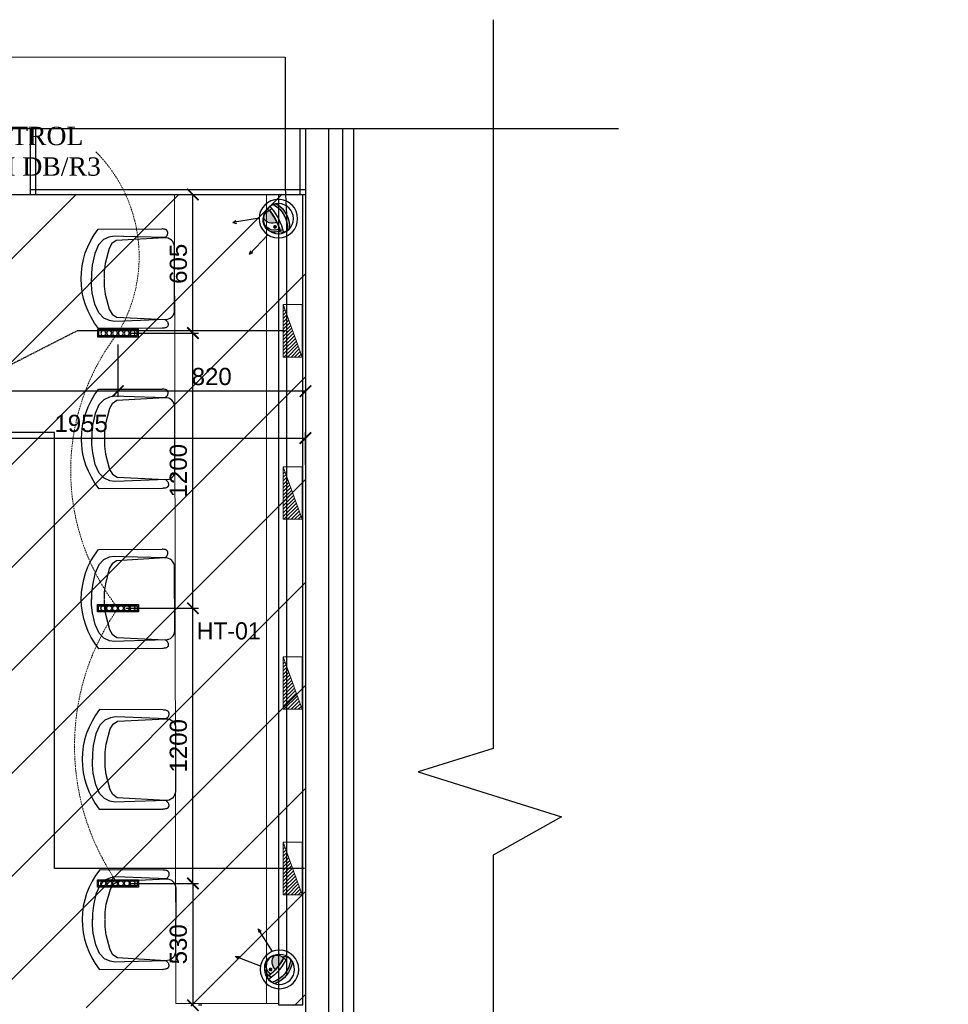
# Model space of a CAD drawing. Header units: millimetres. Extents: x 0 to 2243864, y 0 to 1237228.
# Tile 14 of 30: x 1055062 to 1059114, y 1109468 to 1113763. Entities that reach past the tile are written whole.
import ezdxf

# ---------------------------------------------------------------- set-up
doc = ezdxf.new("R2010")
doc.units = ezdxf.units.MM
doc.header["$LTSCALE"] = 7
doc.linetypes.add('DASHED', pattern=[0.75, 0.5, -0.25])
doc.linetypes.add('DASHED2', pattern=[0.375, 0.25, -0.125])
for name, color, linetype, lineweight in [('CAMERA', 191, 'Continuous', 30), ('CAT-6 CABLE', 200, 'CCTV', 25), ('Falsceiling', 4, 'Continuous', 13), ('FLOOR CONDUIT', 1, 'DASHED', 30), ('PD_025_TEXT', 61, 'Continuous', 25), ('PD_FIXTURE', 21, 'Continuous', 25), ('PP-Electrical_Switchboard', 255, 'Continuous', 0), ('PP-ONE WAY RAW', 96, 'Continuous', 0), ('TEXT-PP', 7, 'Continuous', 0)]:
    doc.layers.add(name, color=color, linetype=linetype, lineweight=lineweight)
doc.layers.add('PD_BASE', color=8, linetype='Continuous')
doc.layers.add('PD_DIMENSION', color=201, linetype='Continuous')
doc.styles.add('elec', font='times.ttf')
doc.styles.add('PL-TEXT', font='romans.shx', dxfattribs={"width": 0.5, "height": 10})
doc.styles.get("Standard").update_dxf_attribs({"font": 'arial.ttf'})
doc.linetypes.add('CCTV', pattern='A,1.935533,["CCTV",elec,S=0.2,R=0,X=0,Y=-0.034003],0.006881,-0.395564', length=2.337978)
doc.dimstyles.new('MM', dxfattribs={"dimtxt": 75, "dimasz": 50, "dimexe": 25, "dimexo": 50, "dimgap": 25, "dimtad": 1, "dimdec": 0, "dimrnd": 5, "dimtxsty": 'Standard', "dimblk": 'ARCHTICK', "dimcen": 2.5, "dimadec": 0, "dimazin": 0, "dimtfac": 1, "dimtdec": 0, "dimtmove": 0, "dimatfit": 3, "dimfxl": 1, "dimarcsym": 0})

# ---------------------------------------------------------------- blocks, each defined once
blk = doc.blocks.new('3mp indoor')
at = {"layer": 'CAMERA', "linetype": 'ByBlock'}
h = blk.add_hatch(color=256, dxfattribs=at)
h.paths.add_polyline_path([(-220, -120, 0.21587), (-84, -183, 0.057058), (-68, 39, 0.393243)])
h.paths.add_polyline_path([(-258, -46, -0.164621), (-222, 65, -0.305102), (-77, 143, 0.009898), (-84, 181, 0.486866)])
h = blk.add_hatch(color=256, dxfattribs=at)
h.paths.add_polyline_path([(-68, 39, -0.005721), (-64, 39, 0.038008), (-81, 181), (-81, 181, 0.003598), (-84, 181, -0.03645)])
h.paths.add_polyline_path([(-64, 39, 0.005721), (-68, 39, -0.057058), (-84, -183, 0.001935), (-82, -183), (-81, -183, 0.059629)])
blk.add_hatch(color=256, dxfattribs=at).paths.add_polyline_path([(20, -231, 0.280084), (69, -213, 0.265444), (69, 212, 0.280084), (20, 230, -0.291358)])
at = {"layer": 'CAMERA'}
for color, points in [(178, [(-125, 59, 1), (-125, 119, 1)]), (9, [(-125, 68, 1), (-125, 110, 1)]), (18, [(-125, 94, 1), (-125, 86, 1)])]:
    blk.add_hatch(color=color, dxfattribs=at).paths.add_polyline_path(points)
at = {"layer": 'CAMERA', "color": 7, "lineweight": 25}
for p, q in [((-675, 279), (-618, 283)), ((-281, 147), (-675, 279)), ((-675, 279), (-631, 240)), ((-281, -148), (-675, -280)), ((-675, -280), (-631, -241)), ((-675, -280), (-618, -284))]:
    blk.add_line(p, q, dxfattribs=at)
at = {"layer": 'CAMERA'}
for p, q in [((-38, 181), (-81, 181)), ((20, 230), (-50, 230)), ((-84, -183), (-38, -183)), ((22, -232), (-48, -232))]:
    blk.add_line(p, q, dxfattribs=at)
at = {"layer": 'CAMERA', "color": 7, "lineweight": 25}
for radius in [301, 235]:
    blk.add_circle((-18, 0), radius, dxfattribs=at)
at = {"layer": 'CAMERA'}
for centre, radius, start, end in [((-82, -1), 182, 89.7494, 270.0255), ((-6, 133), 106, 114.0343, 155.794), ((-1045, -2), 978, 349.3458, 10.7588), ((-1000, 0), 937, 348.7499, 11.1063), ((-877, -1), 859, 344.4542, 15.6083), ((-342, 0), 429, 327.5122, 32.4878), ((-304, 0), 429, 330.268, 29.732), ((-7, -134), 106, 205.6115, 246.013), ((30, -182), 50, 258.5903, 321.177)]:
    blk.add_arc(centre, radius, start, end, dxfattribs=at)
at = {"layer": 'CAMERA', "linetype": 'ByBlock'}
for centre, radius, start, end in [((-76, -45), 183, 143.1172, 180.5101), ((-92, -3), 147, 84.5619, 152.2288), ((-58, -122), 161, 92.0526, 179.208)]:
    blk.add_arc(centre, radius, start, end, dxfattribs=at)
blk = doc.blocks.new('_ARCHTICK')
at = {"color": 0, "linetype": 'ByBlock', "const_width": 0.15}
blk.add_lwpolyline([(-0.5, -0.5), (0.5, 0.5)], dxfattribs=at)
blk = doc.blocks.new('*D178')
at = {"layer": 'Defpoints', "color": 0, "transparency": 16777216}
for p in [(1055491, 1113000.3), (1055818.1, 1113000.3), (1055491, 1112395.7)]:
    blk.add_point(p, dxfattribs=at)
at = {"layer": 'PD_DIMENSION', "color": 0, "lineweight": -2, "ltscale": 45, "transparency": 16777216}
for p, q in [((1055541, 1113000.3), (1055843.1, 1113000.3)), ((1055818.1, 1112395.7), (1055818.1, 1113000.3)), ((1055541, 1112395.7), (1055843.1, 1112395.7))]:
    blk.add_line(p, q, dxfattribs=at)
at = {"layer": 'PD_DIMENSION', "color": 0, "lineweight": -2, "transparency": 16777216, "xscale": 50, "yscale": 50, "zscale": 50}
for p, rotation in [((1055818.1, 1113000.3), 90), ((1055818.1, 1112395.7), 270)]:
    blk.add_blockref('_ARCHTICK', p, dxfattribs=dict(at, rotation=rotation))
at = {"layer": 'PD_DIMENSION', "color": 0, "transparency": 16777216, "insert": (1055754.8, 1112698), "char_height": 75, "attachment_point": 5, "rotation": 90}
blk.add_mtext('605', dxfattribs=at)
blk = doc.blocks.new('*D183')
at = {"layer": 'Defpoints', "color": 0, "transparency": 16777216}
for p in [(1055476, 1111195.7), (1055818.1, 1111195.7), (1055492.6, 1109995.7)]:
    blk.add_point(p, dxfattribs=at)
at = {"layer": 'PD_DIMENSION', "color": 0, "lineweight": -2, "ltscale": 45, "transparency": 16777216}
for p, q in [((1055526, 1111195.7), (1055843.1, 1111195.7)), ((1055818.1, 1109995.7), (1055818.1, 1111195.7)), ((1055542.6, 1109995.7), (1055843.1, 1109995.7))]:
    blk.add_line(p, q, dxfattribs=at)
at = {"layer": 'PD_DIMENSION', "color": 0, "lineweight": -2, "transparency": 16777216, "xscale": 50, "yscale": 50, "zscale": 50}
for p, rotation in [((1055818.1, 1111195.7), 90), ((1055818.1, 1109995.7), 270)]:
    blk.add_blockref('_ARCHTICK', p, dxfattribs=dict(at, rotation=rotation))
at = {"layer": 'PD_DIMENSION', "color": 0, "transparency": 16777216, "insert": (1055754.8, 1110595.7), "char_height": 75, "attachment_point": 5, "rotation": 90}
blk.add_mtext('1200', dxfattribs=at)
blk = doc.blocks.new('LIOGHT33')
at = {"layer": 'PD_FIXTURE'}
for points in [[(0, 1.25), (7, 1.25), (7, 0), (0, 0)], [(0.2, 1.05), (6.8, 1.05), (6.8, 0.2), (0.2, 0.2)]]:
    blk.add_lwpolyline(points, close=True, dxfattribs=at)
for centre in [(1, 0.62), (2, 0.62), (3, 0.62), (4, 0.62), (5, 0.62), (6, 0.62)]:
    blk.add_circle(centre, 0.425, dxfattribs=at)
blk = doc.blocks.new('*D190')
at = {"layer": 'Defpoints', "color": 0, "transparency": 16777216}
for p in [(1055491, 1112395.7), (1056309, 1112395.7), (1055491, 1112142.8)]:
    blk.add_point(p, dxfattribs=at)
at = {"layer": 'PD_DIMENSION', "color": 0, "lineweight": -2, "ltscale": 45, "transparency": 16777216}
for p, q in [((1055491, 1112345.7), (1055491, 1112117.8)), ((1056309, 1112345.7), (1056309, 1112117.8)), ((1056309, 1112142.8), (1055491, 1112142.8))]:
    blk.add_line(p, q, dxfattribs=at)
at = {"layer": 'PD_DIMENSION', "color": 0, "lineweight": -2, "transparency": 16777216, "xscale": 50, "yscale": 50, "zscale": 50, "rotation": 180}
blk.add_blockref('_ARCHTICK', (1055491, 1112142.8), dxfattribs=at)
at = {"layer": 'PD_DIMENSION', "color": 0, "lineweight": -2, "transparency": 16777216, "xscale": 50, "yscale": 50, "zscale": 50}
blk.add_blockref('_ARCHTICK', (1056309, 1112142.8), dxfattribs=at)
at = {"layer": 'PD_DIMENSION', "color": 0, "transparency": 16777216, "insert": (1055900, 1112206.1), "char_height": 75, "attachment_point": 5}
blk.add_mtext('820', dxfattribs=at)
blk = doc.blocks.new('*D191')
at = {"layer": 'Defpoints', "color": 0, "transparency": 16777216}
for p in [(1055499.3, 1109995.7), (1055807.3, 1109464.4), (1055818.1, 1109464.4)]:
    blk.add_point(p, dxfattribs=at)
at = {"layer": 'PD_DIMENSION', "color": 0, "lineweight": -2, "ltscale": 45, "transparency": 16777216}
for p, q in [((1055549.3, 1109995.7), (1055843.1, 1109995.7)), ((1055818.1, 1109995.7), (1055818.1, 1109464.4)), ((1055857.3, 1109464.4), (1055843.1, 1109464.4))]:
    blk.add_line(p, q, dxfattribs=at)
at = {"layer": 'PD_DIMENSION', "color": 0, "lineweight": -2, "transparency": 16777216, "xscale": 50, "yscale": 50, "zscale": 50}
for p, rotation in [((1055818.1, 1109995.7), 90), ((1055818.1, 1109464.4), 270)]:
    blk.add_blockref('_ARCHTICK', p, dxfattribs=dict(at, rotation=rotation))
at = {"layer": 'PD_DIMENSION', "color": 0, "transparency": 16777216, "insert": (1055754.7, 1109730.1), "char_height": 75, "attachment_point": 5, "rotation": 90}
blk.add_mtext('530', dxfattribs=at)
blk = doc.blocks.new('*D194')
at = {"layer": 'Defpoints', "color": 0, "transparency": 16777216}
for p in [(1056309, 1111938.2), (1056309, 1111770.8), (1054351.7, 1111648.9)]:
    blk.add_point(p, dxfattribs=at)
at = {"layer": 'PD_DIMENSION', "color": 0, "lineweight": -2, "ltscale": 45, "transparency": 16777216}
for p, q in [((1054351.7, 1111698.9), (1054351.7, 1111963.2)), ((1056309, 1111820.8), (1056309, 1111963.2)), ((1054351.7, 1111938.2), (1056309, 1111938.2))]:
    blk.add_line(p, q, dxfattribs=at)
at = {"layer": 'PD_DIMENSION', "color": 0, "lineweight": -2, "transparency": 16777216, "xscale": 50, "yscale": 50, "zscale": 50, "rotation": 180}
blk.add_blockref('_ARCHTICK', (1054351.7, 1111938.2), dxfattribs=at)
at = {"layer": 'PD_DIMENSION', "color": 0, "lineweight": -2, "transparency": 16777216, "xscale": 50, "yscale": 50, "zscale": 50}
blk.add_blockref('_ARCHTICK', (1056309, 1111938.2), dxfattribs=at)
at = {"layer": 'PD_DIMENSION', "color": 0, "transparency": 16777216, "insert": (1055330.4, 1112001.5), "char_height": 75, "attachment_point": 5}
blk.add_mtext('1955', dxfattribs=at)
blk = doc.blocks.new('*D198')
at = {"layer": 'Defpoints', "color": 0, "transparency": 16777216}
for p in [(1054138.9, 1112423.5), (1055491, 1112395.7), (1054138.9, 1112142.8)]:
    blk.add_point(p, dxfattribs=at)
at = {"layer": 'PD_DIMENSION', "color": 0, "lineweight": -2, "ltscale": 45, "transparency": 16777216}
for p, q in [((1054138.9, 1112373.5), (1054138.9, 1112117.8)), ((1055491, 1112345.7), (1055491, 1112117.8)), ((1055491, 1112142.8), (1054138.9, 1112142.8))]:
    blk.add_line(p, q, dxfattribs=at)
at = {"layer": 'PD_DIMENSION', "color": 0, "lineweight": -2, "transparency": 16777216, "xscale": 50, "yscale": 50, "zscale": 50, "rotation": 180}
blk.add_blockref('_ARCHTICK', (1054138.9, 1112142.8), dxfattribs=at)
at = {"layer": 'PD_DIMENSION', "color": 0, "lineweight": -2, "transparency": 16777216, "xscale": 50, "yscale": 50, "zscale": 50}
blk.add_blockref('_ARCHTICK', (1055491, 1112142.8), dxfattribs=at)
at = {"layer": 'PD_DIMENSION', "color": 0, "transparency": 16777216, "insert": (1054814.9, 1112206.1), "char_height": 75, "attachment_point": 5}
blk.add_mtext('1350', dxfattribs=at)
blk = doc.blocks.new('*D200')
at = {"layer": 'Defpoints', "color": 0, "transparency": 16777216}
for p in [(1055491, 1112395.7), (1055818.1, 1112395.7), (1055476, 1111195.7)]:
    blk.add_point(p, dxfattribs=at)
at = {"layer": 'PD_DIMENSION', "color": 0, "lineweight": -2, "ltscale": 45, "transparency": 16777216}
for p, q in [((1055541, 1112395.7), (1055843.1, 1112395.7)), ((1055818.1, 1111195.7), (1055818.1, 1112395.7)), ((1055526, 1111195.7), (1055843.1, 1111195.7))]:
    blk.add_line(p, q, dxfattribs=at)
at = {"layer": 'PD_DIMENSION', "color": 0, "lineweight": -2, "transparency": 16777216, "xscale": 50, "yscale": 50, "zscale": 50}
for p, rotation in [((1055818.1, 1112395.7), 90), ((1055818.1, 1111195.7), 270)]:
    blk.add_blockref('_ARCHTICK', p, dxfattribs=dict(at, rotation=rotation))
at = {"layer": 'PD_DIMENSION', "color": 0, "transparency": 16777216, "insert": (1055754.8, 1111795.7), "char_height": 75, "attachment_point": 5, "rotation": 90}
blk.add_mtext('1200', dxfattribs=at)
blk = doc.blocks.new('SEATING PLAN LAYOUT')
at = {"layer": 'PD_BASE', "color": 251}
for p, q in [((1056304.8, 1217847, -999001.4), (1056304.8, 1212380.1, -999001.4)), ((1056404.8, 1217847, -999001.4), (1056404.8, 1212380.1, -999001.4)), ((1056466.8, 1217847, -999001.4), (1056466.8, 1212380.1, -999001.4)), ((1056514.8, 1217847, -999001.4), (1056514.8, 1212380.1, -999001.4))]:
    blk.add_line(p, q, dxfattribs=at)
for points in [[(1057124.4, 1218322), (1057124.4, 1215142.8), (1056796.9, 1215042.2), (1057421.8, 1214845.2), (1057124.4, 1214677.8), (1057124.4, 1211484.6)], [(1041961.2, 1217847), (1049754.1, 1217847), (1049854.8, 1217519.5), (1050051.7, 1218144.4), (1050219.1, 1217847), (1057670.8, 1217847)], [(1056304.8, 1217847), (1056304.8, 1217558.7), (1052504.8, 1217558.7), (1052504.8, 1217847)], [(1055127.3, 1217847), (1055127.3, 1217558.8), (1055104.8, 1217558.8), (1055104.8, 1217847)], [(1056304.8, 1217847), (1056304.8, 1217558.7), (1056282.3, 1217558.7), (1056282.3, 1217847)]]:
    blk.add_lwpolyline(points, dxfattribs=at)
for points in [[(1055104.8, 1217558.8), (1055104.8, 1217581.3), (1056304.8, 1217581.3), (1056304.8, 1217558.8)], [(1056293.6, 1217558.7), (1056186.6, 1217558.7), (1056186.6, 1214024.8), (1056293.6, 1214024.8)]]:
    blk.add_lwpolyline(points, close=True, dxfattribs=at)
blk = doc.blocks.new('A$C57124B3B')
at = {"color": 251}
for p, q in [((45.6, 504.4), (45.6, 108.7)), ((664.8, 108.7), (664.8, 505.8))]:
    blk.add_line(p, q, dxfattribs=at)
blk.add_lwpolyline([(353.4, 143.9), (309.5, 143.9), (260.3, 150.9), (165.5, 175.5), (135.6, 193), (116.3, 221.1), (100.2, 522.3, -0.429937), (157.5, 582.7), (552.9, 582.7, -0.429937), (610.2, 522.3), (594.1, 221.1), (574.7, 193), (544.9, 175.5), (450, 150.9), (400.9, 143.9), (356.9, 143.9)], format="xyb", dxfattribs=at)
for points in [[(100.1, 525.3), (95.1, 530.4), (90.5, 534.4), (86, 537.4), (81.9, 539.5), (78.1, 540.8), (74.6, 541.6), (71.3, 541.8), (68.3, 541.7), (65.6, 541.4), (63.1, 540.9), (60.9, 540.1), (58.9, 539.2), (57, 538), (55.4, 536.7), (53.9, 535.2), (52.5, 533.5), (51.2, 531.6), (50.1, 529.3), (49, 526.2), (47.9, 521.9), (47, 516.3), (46.1, 509.1), (45.8, 505.8)], [(100.1, 525.3), (91.7, 265), (90, 207.1), (95.2, 175.5), (111, 140.4), (142.7, 110.5), (197.1, 85.9), (269.1, 70.1), (318.3, 64.9), (356.9, 64.9)], [(610.4, 525.3), (618.8, 265), (620.6, 207.1), (615.3, 175.5), (599.5, 140.4), (567.9, 110.5), (513.4, 85.9), (441.4, 70.1), (392.2, 64.9), (353.6, 64.9)], [(610.4, 525.3), (615.4, 530.4), (620.1, 534.4), (624.5, 537.4), (628.6, 539.5), (632.4, 540.8), (636, 541.6), (639.2, 541.8), (642.2, 541.7), (644.9, 541.4), (647.4, 540.9), (649.6, 540.1), (651.7, 539.2), (653.5, 538), (655.1, 536.7), (656.6, 535.2), (658, 533.5), (659.3, 531.6), (660.5, 529.3), (661.5, 526.2), (662.6, 521.9), (663.5, 516.3), (664.4, 509.1), (664.8, 505.8)]]:
    blk.add_lwpolyline(points, dxfattribs=at)
blk.add_arc((355.2, 498.7), 498, 231.56297, 308.43703, dxfattribs=at)
blk = doc.blocks.new('*D265')
at = {"layer": 'Defpoints', "color": 0, "ltscale": 45, "transparency": 16777216}
for p in [(1055491, 1113000.3), (1055818.1, 1113000.3), (1055491, 1112395.7, -499500.7)]:
    blk.add_point(p, dxfattribs=at)
at = {"layer": 'PD_DIMENSION', "color": 0, "lineweight": -2, "ltscale": 45, "transparency": 16777216}
for p, q in [((1055541, 1113000.3), (1055843.1, 1113000.3)), ((1055818.1, 1112395.7), (1055818.1, 1113000.3)), ((1055541, 1112395.7), (1055843.1, 1112395.7))]:
    blk.add_line(p, q, dxfattribs=at)
at = {"layer": 'PD_DIMENSION', "color": 0, "lineweight": -2, "ltscale": 45, "transparency": 16777216, "xscale": 50, "yscale": 50, "zscale": 50}
for p, rotation in [((1055818.1, 1113000.3), 90), ((1055818.1, 1112395.7), 270)]:
    blk.add_blockref('_ARCHTICK', p, dxfattribs=dict(at, rotation=rotation))
at = {"layer": 'PD_DIMENSION', "color": 0, "ltscale": 45, "transparency": 16777216, "insert": (1055754.8, 1112698), "char_height": 75, "attachment_point": 5, "rotation": 90}
blk.add_mtext('605', dxfattribs=at)
blk = doc.blocks.new('*D270')
at = {"layer": 'Defpoints', "color": 0, "ltscale": 45, "transparency": 16777216}
for p in [(1055476, 1111195.7, -644593.8), (1055818.1, 1111195.7), (1055492.6, 1109995.7, -644593.8)]:
    blk.add_point(p, dxfattribs=at)
at = {"layer": 'PD_DIMENSION', "color": 0, "lineweight": -2, "ltscale": 45, "transparency": 16777216}
for p, q in [((1055526, 1111195.7), (1055843.1, 1111195.7)), ((1055818.1, 1109995.7), (1055818.1, 1111195.7)), ((1055542.6, 1109995.7), (1055843.1, 1109995.7))]:
    blk.add_line(p, q, dxfattribs=at)
at = {"layer": 'PD_DIMENSION', "color": 0, "lineweight": -2, "ltscale": 45, "transparency": 16777216, "xscale": 50, "yscale": 50, "zscale": 50}
for p, rotation in [((1055818.1, 1111195.7), 90), ((1055818.1, 1109995.7), 270)]:
    blk.add_blockref('_ARCHTICK', p, dxfattribs=dict(at, rotation=rotation))
at = {"layer": 'PD_DIMENSION', "color": 0, "ltscale": 45, "transparency": 16777216, "insert": (1055754.8, 1110595.7), "char_height": 75, "attachment_point": 5, "rotation": 90}
blk.add_mtext('1200', dxfattribs=at)
blk = doc.blocks.new('*D271')
at = {"layer": 'Defpoints', "color": 0, "ltscale": 45, "transparency": 16777216}
for p in [(1055491, 1112395.7, -666000.9), (1055818.1, 1112395.7), (1055476, 1111195.7, -644593.8)]:
    blk.add_point(p, dxfattribs=at)
at = {"layer": 'PD_DIMENSION', "color": 0, "lineweight": -2, "ltscale": 45, "transparency": 16777216}
for p, q in [((1055541, 1112395.7), (1055843.1, 1112395.7)), ((1055818.1, 1111195.7), (1055818.1, 1112395.7)), ((1055526, 1111195.7), (1055843.1, 1111195.7))]:
    blk.add_line(p, q, dxfattribs=at)
at = {"layer": 'PD_DIMENSION', "color": 0, "lineweight": -2, "ltscale": 45, "transparency": 16777216, "xscale": 50, "yscale": 50, "zscale": 50}
for p, rotation in [((1055818.1, 1112395.7), 90), ((1055818.1, 1111195.7), 270)]:
    blk.add_blockref('_ARCHTICK', p, dxfattribs=dict(at, rotation=rotation))
at = {"layer": 'PD_DIMENSION', "color": 0, "ltscale": 45, "transparency": 16777216, "insert": (1055754.8, 1111795.7), "char_height": 75, "attachment_point": 5, "rotation": 90}
blk.add_mtext('1200', dxfattribs=at)
blk = doc.blocks.new('*D278')
at = {"layer": 'Defpoints', "color": 0, "ltscale": 45, "transparency": 16777216}
for p in [(1055491, 1112395.7, -999001.4), (1056309, 1112395.7, -631908), (1055491, 1112142.8)]:
    blk.add_point(p, dxfattribs=at)
at = {"layer": 'PD_DIMENSION', "color": 0, "lineweight": -2, "ltscale": 45, "transparency": 16777216}
for p, q in [((1055491, 1112345.7), (1055491, 1112117.8)), ((1056309, 1112345.7), (1056309, 1112117.8)), ((1056309, 1112142.8), (1055491, 1112142.8))]:
    blk.add_line(p, q, dxfattribs=at)
at = {"layer": 'PD_DIMENSION', "color": 0, "lineweight": -2, "ltscale": 45, "transparency": 16777216, "xscale": 50, "yscale": 50, "zscale": 50, "rotation": 180}
blk.add_blockref('_ARCHTICK', (1055491, 1112142.8), dxfattribs=at)
at = {"layer": 'PD_DIMENSION', "color": 0, "lineweight": -2, "ltscale": 45, "transparency": 16777216, "xscale": 50, "yscale": 50, "zscale": 50}
blk.add_blockref('_ARCHTICK', (1056309, 1112142.8), dxfattribs=at)
at = {"layer": 'PD_DIMENSION', "color": 0, "ltscale": 45, "transparency": 16777216, "insert": (1055900, 1112206), "char_height": 75, "attachment_point": 5}
blk.add_mtext('820', dxfattribs=at)
blk = doc.blocks.new('*D279')
at = {"layer": 'Defpoints', "color": 0, "ltscale": 45, "transparency": 16777216}
for p in [(1055499.3, 1109995.7, -2386503.3), (1055807.3, 1109464.4), (1055818.1, 1109464.4)]:
    blk.add_point(p, dxfattribs=at)
at = {"layer": 'PD_DIMENSION', "color": 0, "lineweight": -2, "ltscale": 45, "transparency": 16777216}
for p, q in [((1055549.3, 1109995.7), (1055843.1, 1109995.7)), ((1055818.1, 1109995.7), (1055818.1, 1109464.4)), ((1055857.3, 1109464.4), (1055843.1, 1109464.4))]:
    blk.add_line(p, q, dxfattribs=at)
at = {"layer": 'PD_DIMENSION', "color": 0, "lineweight": -2, "ltscale": 45, "transparency": 16777216, "xscale": 50, "yscale": 50, "zscale": 50}
for p, rotation in [((1055818.1, 1109995.7), 90), ((1055818.1, 1109464.4), 270)]:
    blk.add_blockref('_ARCHTICK', p, dxfattribs=dict(at, rotation=rotation))
at = {"layer": 'PD_DIMENSION', "color": 0, "ltscale": 45, "transparency": 16777216, "insert": (1055754.7, 1109730), "char_height": 75, "attachment_point": 5, "rotation": 90}
blk.add_mtext('530', dxfattribs=at)
blk = doc.blocks.new('*D282')
at = {"layer": 'Defpoints', "color": 0, "ltscale": 45, "transparency": 16777216}
for p in [(1056309, 1111938.2), (1056309, 1111770.8, -999001.4), (1054351.7, 1111648.9, 999001.4)]:
    blk.add_point(p, dxfattribs=at)
at = {"layer": 'PD_DIMENSION', "color": 0, "lineweight": -2, "ltscale": 45, "transparency": 16777216}
for p, q in [((1054351.7, 1111698.9), (1054351.7, 1111963.2)), ((1056309, 1111820.8), (1056309, 1111963.2)), ((1054351.7, 1111938.2), (1056309, 1111938.2))]:
    blk.add_line(p, q, dxfattribs=at)
at = {"layer": 'PD_DIMENSION', "color": 0, "lineweight": -2, "ltscale": 45, "transparency": 16777216, "xscale": 50, "yscale": 50, "zscale": 50, "rotation": 180}
blk.add_blockref('_ARCHTICK', (1054351.7, 1111938.2), dxfattribs=at)
at = {"layer": 'PD_DIMENSION', "color": 0, "lineweight": -2, "ltscale": 45, "transparency": 16777216, "xscale": 50, "yscale": 50, "zscale": 50}
blk.add_blockref('_ARCHTICK', (1056309, 1111938.2), dxfattribs=at)
at = {"layer": 'PD_DIMENSION', "color": 0, "ltscale": 45, "transparency": 16777216, "insert": (1055330.4, 1112001.5), "char_height": 75, "attachment_point": 5}
blk.add_mtext('1955', dxfattribs=at)
blk = doc.blocks.new('*D286')
at = {"layer": 'Defpoints', "color": 0, "ltscale": 45, "transparency": 16777216}
for p in [(1054138.9, 1112423.5, -663622.4), (1055491, 1112395.7, -1387501.9), (1054138.9, 1112142.8)]:
    blk.add_point(p, dxfattribs=at)
at = {"layer": 'PD_DIMENSION', "color": 0, "lineweight": -2, "ltscale": 45, "transparency": 16777216}
for p, q in [((1054138.9, 1112373.5), (1054138.9, 1112117.8)), ((1055491, 1112345.7), (1055491, 1112117.8)), ((1055491, 1112142.8), (1054138.9, 1112142.8))]:
    blk.add_line(p, q, dxfattribs=at)
at = {"layer": 'PD_DIMENSION', "color": 0, "lineweight": -2, "ltscale": 45, "transparency": 16777216, "xscale": 50, "yscale": 50, "zscale": 50, "rotation": 180}
blk.add_blockref('_ARCHTICK', (1054138.9, 1112142.8), dxfattribs=at)
at = {"layer": 'PD_DIMENSION', "color": 0, "lineweight": -2, "ltscale": 45, "transparency": 16777216, "xscale": 50, "yscale": 50, "zscale": 50}
blk.add_blockref('_ARCHTICK', (1055491, 1112142.8), dxfattribs=at)
at = {"layer": 'PD_DIMENSION', "color": 0, "ltscale": 45, "transparency": 16777216, "insert": (1054814.9, 1112206.1), "char_height": 75, "attachment_point": 5}
blk.add_mtext('1350', dxfattribs=at)
blk = doc.blocks.new('PP-SWITCH BOARD P')
at = {"layer": 'PP-Electrical_Switchboard', "color": 6}
for p, q in [((0, -114.3), (82.5, 114.3)), ((82.5, 114.3), (0, 114.3)), ((0, 114.3), (0, -114.3)), ((82.5, -114.3), (82.5, 114.3)), ((0, -114.3), (82.5, -114.3))]:
    blk.add_line(p, q, dxfattribs=at)
at = {"layer": 'PP-Electrical_Switchboard', "color": 1, "lineweight": 25, "ltscale": 30}
for p, q in [((82.5, 84.5), (74.6, 92.4)), ((82.5, 100), (78.7, 103.8)), ((82.5, 22.4), (58.1, 46.7)), ((82.5, 37.9), (62.3, 58.2)), ((82.5, 53.4), (66.4, 69.6)), ((82.5, 68.9), (70.5, 81)), ((82.5, -39.7), (41.7, 1.1)), ((82.5, -24.2), (45.8, 12.5)), ((82.5, -8.7), (49.9, 23.9)), ((82.5, 6.8), (54, 35.3)), ((82.5, -86.3), (29.3, -33.1)), ((82.5, -70.8), (33.4, -21.7)), ((82.5, -55.3), (37.6, -10.3)), ((48.4, -114.3), (12.8, -78.7)), ((63.9, -114.3), (17, -67.3)), ((79.5, -114.3), (21.1, -55.9)), ((82.5, -101.8), (25.2, -44.5)), ((1.8, -114.3), (0.5, -113)), ((17.4, -114.3), (4.6, -101.5)), ((32.9, -114.3), (8.7, -90.1))]:
    blk.add_line(p, q, dxfattribs=at)

msp = doc.modelspace()

# ---------------------------------------------------------------- linework, layer by layer
at = {"layer": 'FLOOR CONDUIT', "ltscale": 0.8}
msp.add_lwpolyline([(1056222.3, 1112405.7), (1055313, 1112405.7), (1054602.3, 1112043), (1044274.7, 1112043)], dxfattribs=at)
at = {"layer": 'PP-ONE WAY RAW', "color": 1, "linetype": 'DASHED2', "ltscale": 4}
msp.add_arc((1056349.6, 1110594.6, -2386503.3), 1048.1, 145.0001, 214.8161, dxfattribs=at)

# ---------------------------------------------------------------- block references
at = {"layer": 'PD_BASE', "color": 251, "lineweight": 9, "extrusion": (-4.35849e-15, -1.31411e-13, -1), "xscale": 0.7000572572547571, "yscale": 0.7000572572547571, "zscale": -0.700057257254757, "rotation": 89.75699529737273}
msp.add_blockref('A$C57124B3B', (-1055330.8, 1112383.3, 0), dxfattribs=at)
at = {"layer": 'PD_BASE', "color": 251, "lineweight": 9, "extrusion": (-4.35849e-15, 1.31411e-13, -1), "xscale": -0.7000572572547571, "yscale": 0.7000572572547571, "zscale": -0.7000572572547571, "rotation": 90.24300470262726}
msp.add_blockref('A$C57124B3B', (-1055335.2, 1110785.7, 0), dxfattribs=at)
at = {"layer": 'PD_FIXTURE', "yscale": 25.54744525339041, "zscale": 25.54744525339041}
for p, xscale in [((1055580.4, 1112379.8, -1366094.8), -25.54744525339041), ((1055580.4, 1112379.8, -1366094.8), -25.54744525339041), ((1055401.6, 1111179.8, -2386503.3), 25.54744525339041), ((1055401.6, 1111179.8, -2386503.3), 25.54744525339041), ((1055401.6, 1109979.8, -2386503.3), 25.54744525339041), ((1055401.6, 1109979.8, -2386503.3), 25.54744525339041)]:
    msp.add_blockref('LIOGHT33', p, dxfattribs=dict(at, xscale=xscale))
at = {"layer": 'PP-Electrical_Switchboard', "xscale": -1, "rotation": 359.9999819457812}
for p in [(1056294.8, 1112405.7), (1056294.8, 1110869.4), (1056294.8, 1110060.8)]:
    msp.add_blockref('PP-SWITCH BOARD P', p, dxfattribs=at)

# ---------------------------------------------------------------- texts
at = {"layer": 'PD_025_TEXT', "color": 251, "insert": (1055835, 1111058.5), "char_height": 75, "width": 1365.884, "attachment_point": 7, "rotation": 0.0081}
msp.add_mtext('{\\fCentury Gothic|b0|i0|c0|p34;HT-01}', dxfattribs=at)
at = {"layer": 'TEXT-PP', "char_height": 80, "width": 2200.251, "attachment_point": 1, "bg_fill": 2}
for s, insert in [('\\pi824.62463;{\\fTimes New Roman|b0|i0|c0|p34;CONTROL \\P\\pi756.27568;FROM DB/\\C1;R3}', (1053944.9, 1113295.7)), ('\\pi824.62463;{\\fTimes New Roman|b0|i0|c0|p34;CONTROL \\P\\pi758.58281;FROM DB/\\C1;R1}', (1044092.5, 1111669, -499500.7)), ('\\pi824.62463;{\\fTimes New Roman|b0|i0|c0|p34;CONTROL \\P\\pi758.58281;FROM DB/\\C5;B1 }', (1047509.6, 1109683.8))]:
    msp.add_mtext(s, dxfattribs=dict(at, insert=insert))
at = {"layer": 'TEXT-PP', "char_height": 80, "width": 2200.251, "attachment_point": 1}
for insert in [(1044434.8, 1112507.4), (1045507.5, 1112277.9, -922094.1)]:
    msp.add_mtext('\\pi824.62463;{\\fTimes New Roman|b0|i0|c0|p34;CONTROL \\P\\pi758.58281;FROM DB/\\C1;R1}', dxfattribs=dict(at, insert=insert))

# ---------------------------------------------------------------- dimensions: what is measured, and where the dimension line sits
at = {"layer": 'PD_DIMENSION', "ltscale": 45}
for base, p1, p2, picture, middle in [((1054138.9, 1112142.8, 21407.2), (1055491, 1112395.7, -1366094.8), (1054138.9, 1112423.5, -642215.2), '*D198', (1054814.9, 1112206.1, 21407.2)), ((1055491, 1112142.8, -367093.4), (1056309, 1112395.7, -999001.4), (1055491, 1112395.7, -1366094.8), '*D190', (1055900, 1112206.1, -367093.4))]:
    dim = msp.add_linear_dim(base=base, p1=p1, p2=p2, dimstyle='MM', dxfattribs=at)
    dim.commit()
    dim.dimension.update_dxf_attribs({"geometry": picture, "text_midpoint": middle})
for base, p1, p2, picture, middle in [((1054138.9, 1112142.8, 21407.2), (1055491, 1112395.7, -1366094.8), (1054138.9, 1112423.5, -642215.2), '*D286', (1054814.9, 1112206.1, 21407.2)), ((1055491, 1112142.8, -367093.4), (1056309, 1112395.7, -999001.4), (1055491, 1112395.7, -1366094.8), '*D278', (1055900, 1112206, -367093.4))]:
    dim = msp.add_linear_dim(base=base, p1=p1, p2=p2, dimstyle='MM', override={"dimtxt": 75}, dxfattribs=at)
    dim.commit()
    dim.dimension.update_dxf_attribs({"geometry": picture, "text_midpoint": middle})
dim = msp.add_linear_dim(base=(1055818.1, 1111195.7, -1741909.6), p1=(1055492.6, 1109995.7, -2386503.3), p2=(1055476, 1111195.7, -2386503.3), angle=90, dimstyle='MM', dxfattribs=at)
dim.commit()
dim.dimension.update_dxf_attribs({"geometry": '*D183', "text_midpoint": (1055754.8, 1110595.7, -1741909.6)})
dim = msp.add_linear_dim(base=(1055818.1, 1111195.7, -1741909.6), p1=(1055492.6, 1109995.7, -2386503.3), p2=(1055476, 1111195.7, -2386503.3), angle=90, dimstyle='MM', override={"dimtxt": 75}, dxfattribs=at)
dim.commit()
dim.dimension.update_dxf_attribs({"geometry": '*D270', "text_midpoint": (1055754.8, 1110595.7, -1741909.6)})

# ---------------------------------------------------------------- next in the draw order: linework, layer by layer
at = {"layer": 'PP-ONE WAY RAW', "color": 1, "linetype": 'DASHED2', "ltscale": 4}
msp.add_arc((1054934.3, 1112729.2, -2386503.3), 649, 329.078, 44.9316, dxfattribs=at)

# ---------------------------------------------------------------- next in the draw order: block references
at = {"layer": 'CAMERA', "xscale": -0.2793901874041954, "yscale": 0.279390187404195, "zscale": 0.2793901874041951, "rotation": 207.8907349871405}
msp.add_blockref('3mp indoor', (1056195.4, 1112897.3), dxfattribs=at)
at = {"layer": 'PD_BASE', "color": 251, "lineweight": 9, "extrusion": (-4.35849e-15, -1.31411e-13, -1), "xscale": 0.7000572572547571, "yscale": 0.7000572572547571, "zscale": -0.700057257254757, "rotation": 89.75699529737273}
msp.add_blockref('A$C57124B3B', (-1055331.7, 1110986.7, 0), dxfattribs=at)

# ---------------------------------------------------------------- next in the draw order: texts
at = {"layer": 'FLOOR CONDUIT', "insert": (1045930.5, 1111339.2), "char_height": 67.954, "width": 713.036, "attachment_point": 1, "style": 'PL-TEXT'}
msp.add_mtext('\\pi71.75989;{\\C7;20MM RIGID PVC MMS \\P\\pi155.89292;FLOOR CONDUIT}', dxfattribs=at)
at = {"layer": 'TEXT-PP', "char_height": 80, "width": 2200.251, "attachment_point": 1, "bg_fill": 2}
for s, insert in [('\\pi824.62463;{\\fTimes New Roman|b0|i0|c0|p34;CONTROL \\P\\pi755.32398;FROM DB/\\C32;Y1}', (1046160.8, 1111893.7, -922094.1)), ('\\pi824.62463;{\\fTimes New Roman|b0|i0|c0|p34;CONTROL \\P\\pi750.56551;FROM DB/\\C32;Y2}', (1049870.2, 1109649, -922094.1))]:
    msp.add_mtext(s, dxfattribs=dict(at, insert=insert))

# ---------------------------------------------------------------- next in the draw order: dimensions: what is measured, and where the dimension line sits
at = {"layer": 'PD_DIMENSION', "ltscale": 45}
dim = msp.add_linear_dim(base=(1055818.1, 1113000.3), p1=(1055491, 1112395.7, -499500.7), p2=(1055491, 1113000.3), angle=90, dimstyle='MM', dxfattribs=at)
dim.commit()
dim.dimension.update_dxf_attribs({"geometry": '*D178', "text_midpoint": (1055754.8, 1112698)})
dim = msp.add_linear_dim(base=(1055818.1, 1113000.3), p1=(1055491, 1112395.7, -499500.7), p2=(1055491, 1113000.3), angle=90, dimstyle='MM', override={"dimtxt": 75}, dxfattribs=at)
dim.commit()
dim.dimension.update_dxf_attribs({"geometry": '*D265', "text_midpoint": (1055754.8, 1112698)})

# ---------------------------------------------------------------- next in the draw order: block references
at = {"layer": 'CAMERA', "xscale": -0.2793901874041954, "yscale": 0.279390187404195, "zscale": 0.2793901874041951, "rotation": 140.7700083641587}
msp.add_blockref('3mp indoor', (1056199.7, 1109617.3), dxfattribs=at)

# ---------------------------------------------------------------- next in the draw order: texts
at = {"layer": 'TEXT-PP', "insert": (1048708, 1111891, -922094.1), "char_height": 80, "width": 2200.251, "attachment_point": 1, "bg_fill": 2}
msp.add_mtext('\\pi824.62463;{\\fTimes New Roman|b0|i0|c0|p34;CONTROL \\P\\pi753.82434;FROM DB/\\C1;R2}', dxfattribs=at)

# ---------------------------------------------------------------- next in the draw order: dimensions: what is measured, and where the dimension line sits
at = {"layer": 'PD_DIMENSION', "ltscale": 45}
dim = msp.add_linear_dim(base=(1055818.1, 1109464.4), p1=(1055499.3, 1109995.7, -2386503.3), p2=(1055807.3, 1109464.4), angle=90, dimstyle='MM', dxfattribs=at)
dim.commit()
dim.dimension.update_dxf_attribs({"geometry": '*D191', "text_midpoint": (1055754.7, 1109730.1)})

# ---------------------------------------------------------------- next in the draw order: texts
at = {"layer": 'TEXT-PP', "insert": (1051126.4, 1111898.4, -922094.1), "char_height": 80, "width": 2200.251, "attachment_point": 1, "bg_fill": 2}
msp.add_mtext('\\pi824.62463;{\\fTimes New Roman|b0|i0|c0|p34;CONTROL \\P\\pi753.82434;FROM DB/\\C5;B2}', dxfattribs=at)

# ---------------------------------------------------------------- next in the draw order: linework, layer by layer
at = {"layer": 'CAT-6 CABLE', "ltscale": 3, "elevation": 0}
msp.add_lwpolyline([(1045440, 1113600.1), (1056220, 1113600), (1056220, 1113030), (1056226.3, 1112913.8), (1056226.3, 1109730), (1056226.9, 1109595.2)], dxfattribs=at)
at = {"layer": 'FLOOR CONDUIT', "ltscale": 0.8}
msp.add_lwpolyline([(1056304.8, 1110060.8), (1055214.3, 1110060.8), (1055214.3, 1111962.1), (1044421, 1111962.1)], dxfattribs=at)
at = {"layer": 'PP-ONE WAY RAW', "color": 1, "linetype": 'DASHED2', "ltscale": 4}
msp.add_arc((1056261.5, 1111795.7, -2386503.3), 976.6, 142.0934, 217.9066, dxfattribs=at)

# ---------------------------------------------------------------- next in the draw order: block references
at = {"layer": 'PD_BASE', "color": 251, "lineweight": 9, "extrusion": (-4.35849e-15, -1.31411e-13, -1), "xscale": 0.7000572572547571, "yscale": 0.7000572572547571, "zscale": -0.700057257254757, "rotation": 89.75699529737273}
msp.add_blockref('A$C57124B3B', (-1055332.4, 1111685, 0), dxfattribs=at)
at = {"layer": 'PP-Electrical_Switchboard', "xscale": -1, "rotation": 359.9999819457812}
msp.add_blockref('PP-SWITCH BOARD P', (1056294.8, 1111698.2), dxfattribs=at)

# ---------------------------------------------------------------- next in the draw order: texts
at = {"layer": 'FLOOR CONDUIT', "char_height": 67.954, "width": 713.036, "attachment_point": 1, "style": 'PL-TEXT'}
for insert in [(1045930.5, 1112254.6), (1052087.6, 1112254.6)]:
    msp.add_mtext('\\pi71.75989;{\\C7;20MM RIGID PVC MMS \\P\\pi155.89292;FLOOR CONDUIT}', dxfattribs=dict(at, insert=insert))

# ---------------------------------------------------------------- next in the draw order: dimensions: what is measured, and where the dimension line sits
at = {"layer": 'PD_DIMENSION', "ltscale": 45}
dim = msp.add_linear_dim(base=(1055818.1, 1112395.7, -1741909.6), p1=(1055476, 1111195.7, -2386503.3), p2=(1055491, 1112395.7, -2407910.5), angle=90, dimstyle='MM', dxfattribs=at)
dim.commit()
dim.dimension.update_dxf_attribs({"geometry": '*D200', "text_midpoint": (1055754.8, 1111795.7, -1741909.6)})
dim = msp.add_linear_dim(base=(1055818.1, 1112395.7, -1741909.6), p1=(1055476, 1111195.7, -2386503.3), p2=(1055491, 1112395.7, -2407910.5), angle=90, dimstyle='MM', override={"dimtxt": 75}, dxfattribs=at)
dim.commit()
dim.dimension.update_dxf_attribs({"geometry": '*D271', "text_midpoint": (1055754.8, 1111795.7, -1741909.6)})
dim = msp.add_linear_dim(base=(1056309, 1111938.2), p1=(1054351.7, 1111648.9, 999001.4), p2=(1056309, 1111770.8, -999001.4), dimstyle='MM', dxfattribs=at)
dim.commit()
dim.dimension.update_dxf_attribs({"geometry": '*D194', "text_midpoint": (1055330.4, 1112001.5)})
dim = msp.add_linear_dim(base=(1056309, 1111938.2), p1=(1054351.7, 1111648.9, 999001.4), p2=(1056309, 1111770.8, -999001.4), dimstyle='MM', override={"dimtxt": 75}, dxfattribs=at)
dim.commit()
dim.dimension.update_dxf_attribs({"geometry": '*D282', "text_midpoint": (1055330.4, 1112001.5)})

# ---------------------------------------------------------------- next in the draw order: texts
at = {"layer": 'TEXT-PP', "insert": (1052373.2, 1109649, -922094.1), "char_height": 80, "width": 2200.251, "attachment_point": 1, "bg_fill": 2}
msp.add_mtext('\\pi824.62463;{\\fTimes New Roman|b0|i0|c0|p34;CONTROL \\P\\pi756.27568;FROM DB/\\C1;R3}', dxfattribs=at)

# ---------------------------------------------------------------- next in the draw order: hatches: boundary and pattern name
at = {"layer": 'Falsceiling'}
h = msp.add_hatch(dxfattribs=at)
h.set_pattern_fill('ANSI31', color=256, scale=100)
h.set_pattern_definition([(45, (-77086, -87194.1), (-224.5064, 224.5064), [])])
edge = h.paths.add_edge_path()
edge.add_line((1056309, 1109465.5), (1056309, 1112999.5))
edge.add_line((1056309, 1112999.5), (1044680.9, 1112999.7))
edge.add_line((1044680.9, 1112999.7), (1044680.4, 1110999.2))
edge.add_line((1044680.4, 1110999.2), (1045121, 1110999.1))
edge.add_line((1045121, 1110999.1), (1045121, 1110796.3))
edge.add_line((1045121, 1110796.3), (1045123.3, 1108492.2))
edge.add_arc((1056723.1, 1039942.2), 69524.6, 90.34123, 99.604427, ccw=False)
h.paths.add_polyline_path([(1046826.7, 1111648.9), (1054351.7, 1111648.9), (1054351.7, 1109748.9), (1046826.7, 1109748.9)], flags=16)

# ---------------------------------------------------------------- next in the draw order: linework, layer by layer
at = {"layer": 'PD_BASE', "color": 251, "lineweight": 9}
for points in [[(1055742.8, 1109471.2), (1055737.7, 1112999.5), (1056190.9, 1112999.5), (1056190.9, 1109471.2)], [(1056190.9, 1112999.5), (1056138.9, 1112999.5), (1056138.9, 1109471.2), (1056190.9, 1109471.2)]]:
    msp.add_lwpolyline(points, close=True, dxfattribs=at)

# ---------------------------------------------------------------- next in the draw order: block references
at = {"layer": 'PD_BASE', "color": 251}
msp.add_blockref('SEATING PLAN LAYOUT', (4.2, -104559.3), dxfattribs=at)
at = {"layer": 'PD_BASE', "color": 251, "lineweight": 9, "extrusion": (-4.35849e-15, 1.31411e-13, -1), "xscale": -0.7000572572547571, "yscale": 0.7000572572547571, "zscale": -0.7000572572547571, "rotation": 90.24300470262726}
msp.add_blockref('A$C57124B3B', (-1055335.4, 1110087.4, 0), dxfattribs=at)

# ---------------------------------------------------------------- next in the draw order: texts
at = {"layer": 'FLOOR CONDUIT', "insert": (1045662.3, 1110052), "char_height": 67.954, "width": 713.036, "attachment_point": 1, "style": 'PL-TEXT'}
msp.add_mtext('\\pi71.75989;{\\C7;20MM RIGID PVC MMS \\P\\pi155.89292;FLOOR CONDUIT}', dxfattribs=at)

# ---------------------------------------------------------------- next in the draw order: dimensions: what is measured, and where the dimension line sits
at = {"layer": 'PD_DIMENSION', "ltscale": 45}
dim = msp.add_linear_dim(base=(1055818.1, 1109464.4), p1=(1055499.3, 1109995.7, -2386503.3), p2=(1055807.3, 1109464.4), angle=90, dimstyle='MM', override={"dimtxt": 75}, dxfattribs=at)
dim.commit()
dim.dimension.update_dxf_attribs({"geometry": '*D279', "text_midpoint": (1055754.7, 1109730)})

doc.saveas('drawing.dxf')
